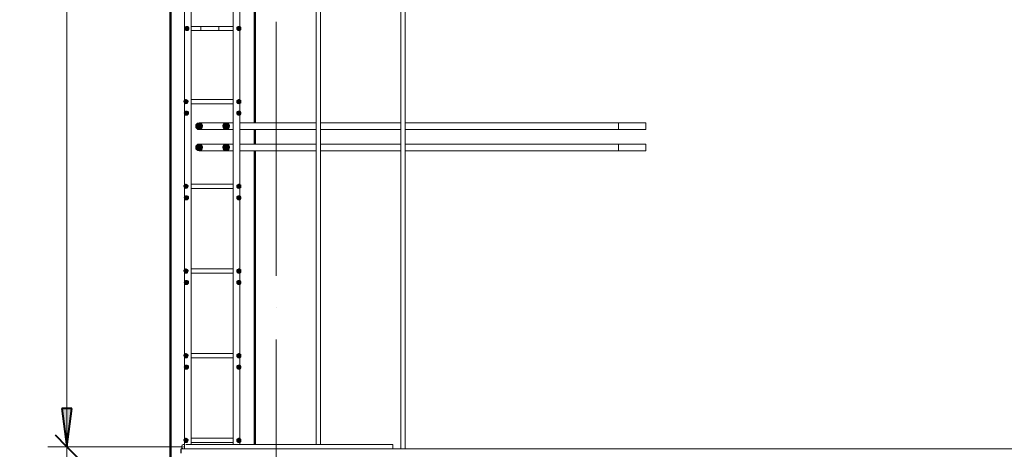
# Model space of a CAD drawing. Header units: millimetres. Extents: x -17509 to 45741, y 2835 to 27111.
# Tile 35 of 98: x 8515 to 10844, y 22159 to 23174. Entities that reach past the tile are written whole.
import ezdxf

# ---------------------------------------------------------------- set-up
doc = ezdxf.new("R2010")
doc.units = ezdxf.units.MM
doc.linetypes.add('ADSK_Линия сетки', pattern=[750, 600, -75, 0, -75])
for name, color, linetype, lineweight in [('A-____-____-DIMS', 211, 'Continuous', 9), ('A-____-____-DIMS-30', 211, 'Continuous', 9), ('A-WALL-____-MCUT', 113, 'Continuous', 50), ('S-GRID-____-OTLN', 1, 'Continuous', 9), ('S-RBAR-____-MCUT', 171, 'Continuous', 20), ('S-RBAR-____-OTLN', 171, 'Continuous', 100)]:
    doc.layers.add(name, color=color, linetype=linetype, lineweight=lineweight)
doc.styles.add('GOST Common_I_1', font='GOST Common Italic.ttf', dxfattribs={"width": 0.8, "height": 75})
doc.dimstyles.new('ADSK_Для_арматуры_Основной_2_5_мм_шаг_кол-во_Стрелки_точный', dxfattribs={"dimscale": 304.8, "dimtxt": 0.247469, "dimasz": 0.295276, "dimexe": 0.147638, "dimexo": 0.000484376, "dimgap": 0.03937, "dimtad": 1, "dimdec": 0, "dimlfac": 304.8, "dimdsep": 46, "dimtxsty": 'GOST Common_I_1', "dimsah": 1, "dimcen": 0.09, "dimdle": 0.147638, "dimazin": 0, "dimtfac": 1, "dimtdec": 4, "dimtix": 1, "dimtmove": 0, "dimatfit": 3, "dimfxl": 1, "dimtvp": 1, "dimtfill": 1, "dimtolj": 1, "dimtzin": 0, "dimarcsym": 2})
doc.dimstyles.new('ADSK_Округление_5мм__Узкий_', dxfattribs={"dimscale": 304.8, "dimtxt": 0.247469, "dimasz": 0.177165, "dimexe": 0.147638, "dimexo": 0.000322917, "dimgap": 0.03937, "dimtad": 1, "dimdec": 0, "dimlfac": 304.8, "dimrnd": 5, "dimdsep": 46, "dimtxsty": 'GOST Common_I_1', "dimblk1": 'OBLIQUE', "dimblk2": 'OBLIQUE', "dimsah": 1, "dimcen": 0.09, "dimdle": 0.147638, "dimazin": 0, "dimtfac": 1, "dimtdec": 4, "dimtix": 1, "dimtmove": 0, "dimatfit": 3, "dimfxl": 1, "dimtvp": 1, "dimtfill": 1, "dimtolj": 1, "dimtzin": 0, "dimlwd": 20, "dimlwe": 20, "dimarcsym": 2})
doc.dimstyles.new('ADSK_Округление_5мм__Узкий__1', dxfattribs={"dimscale": 304.8, "dimtxt": 0.247469, "dimasz": 0.177165, "dimexe": 0.147638, "dimexo": 0.000322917, "dimgap": 0.03937, "dimtad": 1, "dimdec": 0, "dimlfac": 304.8, "dimrnd": 5, "dimdsep": 46, "dimtxsty": 'GOST Common_I_1', "dimblk1": 'OBLIQUE', "dimblk2": 'OBLIQUE', "dimsah": 1, "dimcen": 0.09, "dimdle": 0.147638, "dimazin": 0, "dimtfac": 1, "dimtdec": 4, "dimtix": 1, "dimtmove": 1, "dimatfit": 3, "dimfxl": 1, "dimtvp": 1, "dimtfill": 1, "dimtolj": 1, "dimtzin": 0, "dimlwd": 20, "dimlwe": 20, "dimarcsym": 2})

# ---------------------------------------------------------------- blocks, each defined once
blk = doc.blocks.new('DIMBLOCK146-КЖ1_Р_ВЭ8_Армирование_10')
at = {"layer": 'A-____-____-DIMS-30', "lineweight": 40}
for p, q in [((8626.7, 24765), (8599.7, 24792)), ((8626.7, 24765), (8653.7, 24738)), ((8626.7, 22165), (8599.7, 22192)), ((8626.7, 22165), (8653.7, 22138))]:
    blk.add_line(p, q, dxfattribs=at)
at = {"layer": 'A-____-____-DIMS-30', "lineweight": 20}
for p, q in [((8626.7, 24765), (8581.7, 24765)), ((8626.7, 24765), (8626.7, 22165)), ((8626.7, 24765), (8902.9, 24765)), ((8626.7, 22165), (8581.7, 22165)), ((8626.7, 22165), (8902.9, 22165))]:
    blk.add_line(p, q, dxfattribs=at)
at = {"layer": 'A-____-____-DIMS-30', "color": 0, "lineweight": 20, "insert": (8516.7, 23380.6), "char_height": 75, "width": 202.507, "attachment_point": 1, "rotation": 90, "line_spacing_factor": 1.022761, "style": 'GOST Common_I_1', "bg_fill": 3, "box_fill_scale": 1.25, "bg_fill_color": 256, "bg_fill_true_color": 13158600, "bg_fill_transparency": 0}
blk.add_mtext('2600', dxfattribs=at)
blk = doc.blocks.new('_Oblique')
at = {"color": 0, "linetype": 'ByBlock', "lineweight": -2}
blk.add_line((-0.5, -0.5), (0.5, 0.5), dxfattribs=at)
blk = doc.blocks.new('DIMBLOCK147-КЖ1_Р_ВЭ8_Армирование_10')
at = {"layer": 'A-____-____-DIMS-30', "lineweight": 40}
for p, q in [((8626.7, 22165), (8599.7, 22192)), ((8626.7, 22165), (8653.7, 22138)), ((8626.7, 22100), (8599.7, 22127)), ((8626.7, 22100), (8653.7, 22073))]:
    blk.add_line(p, q, dxfattribs=at)
at = {"layer": 'A-____-____-DIMS-30', "lineweight": 20}
for p, q in [((8626.7, 22165), (8581.7, 22165)), ((8626.7, 22165), (8626.7, 22055)), ((8626.7, 22165), (8902.9, 22165)), ((8626.7, 22097.8), (8626.7, 22132.5)), ((8626.7, 22100), (8581.7, 22100)), ((8626.7, 22100), (8841.6, 22100)), ((8626.7, 21998.4), (8626.7, 22097.8))]:
    blk.add_line(p, q, dxfattribs=at)
at = {"layer": 'A-____-____-DIMS-30', "color": 0, "lineweight": 20, "insert": (8516.7, 21998.4), "char_height": 75, "width": 101.253, "attachment_point": 1, "rotation": 90, "line_spacing_factor": 1.022761, "style": 'GOST Common_I_1', "bg_fill": 3, "box_fill_scale": 1.25, "bg_fill_color": 256, "bg_fill_true_color": 13158600, "bg_fill_transparency": 0}
blk.add_mtext('65', dxfattribs=at)
blk = doc.blocks.new('DIMBLOCK184-КЖ1_Р_ВЭ8_Армирование_10')
at = {"layer": 'A-____-____-DIMS-30', "lineweight": 40}
for points in [[(8626.7, 24765), (8638.6, 24855), (8614.9, 24855)], [(8626.7, 24765), (8614.9, 24675), (8638.6, 24675)], [(8626.7, 22165), (8638.6, 22255), (8614.9, 22255)]]:
    blk.add_hatch(color=256, dxfattribs=at).paths.add_polyline_path(points)
for p, q in [((8638.6, 24855), (8614.9, 24855)), ((8614.9, 24855), (8626.7, 24765)), ((8626.7, 24765), (8638.6, 24855)), ((8626.7, 24765), (8614.9, 24675)), ((8638.6, 24675), (8626.7, 24765)), ((8614.9, 24675), (8638.6, 24675)), ((8638.6, 22255), (8614.9, 22255)), ((8614.9, 22255), (8626.7, 22165)), ((8626.7, 22165), (8638.6, 22255))]:
    blk.add_line(p, q, dxfattribs=at)
at = {"layer": 'A-____-____-DIMS-30'}
for p, q in [((8626.7, 24765), (8581.7, 24765)), ((8626.7, 24765), (8626.7, 22120)), ((8626.7, 24765), (8857.9, 24765)), ((8626.7, 22165), (8581.7, 22165)), ((8626.7, 22165), (8857.9, 22165))]:
    blk.add_line(p, q, dxfattribs=at)
at = {"layer": 'A-____-____-DIMS-30', "color": 0, "insert": (8516.7, 23238.7), "char_height": 75, "width": 543.086, "attachment_point": 1, "rotation": 90, "line_spacing_factor": 1.022761, "style": 'GOST Common_I_1', "bg_fill": 3, "box_fill_scale": 1.25, "bg_fill_color": 256, "bg_fill_true_color": 13158600, "bg_fill_transparency": 0}
blk.add_mtext('200x13=2600', dxfattribs=at)
blk = doc.blocks.new('_None')

msp = doc.modelspace()

# ---------------------------------------------------------------- hatches: boundary and pattern name
at = {"layer": 'S-RBAR-____-MCUT'}
h = msp.add_hatch(color=256, dxfattribs=at)
edge = h.paths.add_edge_path()
edge.add_arc((8910.6315, 23153.0006), 5, 0, 360)
for points in [[(8910.6315, 23148.0006), (8915.3868, 23151.4555), (8913.5705, 23157.0457), (8907.6926, 23157.0457), (8905.8762, 23151.4555), (8910.3156, 23148.2302)], [(9033.6315, 23148.0006), (9038.3868, 23151.4555), (9036.5705, 23157.0457), (9030.6926, 23157.0457), (9028.8762, 23151.4555)], [(8905.6926, 22975.9555), (8911.5705, 22975.9555), (8913.3868, 22981.5457), (8908.6315, 22985.0006), (8903.8762, 22981.5457)], [(9030.6926, 22975.9555), (9036.5705, 22975.9555), (9038.3868, 22981.5457), (9033.6315, 22985.0006), (9028.8762, 22981.5457)], [(8909.6315, 22948.0006), (8914.3868, 22951.4555), (8912.5705, 22957.0457), (8906.6926, 22957.0457), (8904.8762, 22951.4555)], [(9033.6315, 22948.0006), (9038.3868, 22951.4555), (9036.5705, 22957.0457), (9030.6926, 22957.0457), (9029.0796, 22951.3078)], [(8939.6315, 22914.0006), (8945.8862, 22917.0127), (8947.431, 22923.7808), (8943.1026, 22929.2084), (8936.1605, 22929.2084), (8931.8321, 22923.7808), (8933.3769, 22917.0127)], [(9003.6315, 22914.0006), (9009.8862, 22917.0127), (9011.431, 22923.7808), (9007.1026, 22929.2084), (9000.1605, 22929.2084), (8995.8321, 22923.7808), (8997.3769, 22917.0127)], [(8939.6315, 22864.0006), (8945.8862, 22867.0127), (8947.431, 22873.7808), (8943.1026, 22879.2084), (8936.1605, 22879.2084), (8931.8321, 22873.7808), (8933.3769, 22867.0127)], [(9003.6315, 22864.0006), (9009.8862, 22867.0127), (9011.431, 22873.7808), (9007.1026, 22879.2084), (9000.1605, 22879.2084), (8995.8321, 22873.7808), (8997.3769, 22867.0127)], [(8905.6926, 22775.9555), (8911.5705, 22775.9555), (8913.3868, 22781.5457), (8908.6315, 22785.0006), (8903.8762, 22781.5457)], [(9030.6926, 22775.9555), (9036.5705, 22775.9555), (9038.3868, 22781.5457), (9033.6315, 22785.0006), (9028.8762, 22781.5457)], [(8909.6315, 22748.0006), (8914.3868, 22751.4555), (8912.5705, 22757.0457), (8906.6926, 22757.0457), (8904.8762, 22751.4555)], [(9033.6315, 22748.0006), (9038.3868, 22751.4555), (9036.5705, 22757.0457), (9030.6926, 22757.0457), (9028.8762, 22751.4555)], [(8905.6926, 22575.9555), (8911.5705, 22575.9555), (8913.3868, 22581.5457), (8908.6315, 22585.0006), (8903.8762, 22581.5457)], [(9030.6926, 22575.9555), (9036.5705, 22575.9555), (9038.3868, 22581.5457), (9033.6315, 22585.0006), (9028.8762, 22581.5457)], [(8909.6315, 22548.0006), (8914.3868, 22551.4555), (8912.5705, 22557.0457), (8906.6926, 22557.0457), (8904.8762, 22551.4555)], [(9033.6315, 22548.0006), (9038.3868, 22551.4555), (9036.5705, 22557.0457), (9030.6926, 22557.0457), (9028.8762, 22551.4555)], [(8905.6926, 22375.9555), (8911.5705, 22375.9555), (8913.3868, 22381.5457), (8908.6315, 22385.0006), (8903.8762, 22381.5457)], [(9030.6926, 22375.9555), (9036.5705, 22375.9555), (9038.3868, 22381.5457), (9033.6315, 22385.0006), (9028.8762, 22381.5457)], [(8909.6315, 22348.0006), (8914.3868, 22351.4555), (8912.5705, 22357.0457), (8906.6926, 22357.0457), (8904.8762, 22351.4555)], [(9033.6315, 22348.0006), (9038.3868, 22351.4555), (9036.5705, 22357.0457), (9030.6926, 22357.0457), (9028.8762, 22351.4555)], [(8905.6926, 22175.9555), (8911.5705, 22175.9555), (8913.3868, 22181.5457), (8908.6315, 22185.0006), (8903.8762, 22181.5457)], [(9030.6926, 22175.9555), (9036.5705, 22175.9555), (9038.3868, 22181.5457), (9033.6315, 22185.0006), (9028.8762, 22181.5457)]]:
    msp.add_hatch(color=256, dxfattribs=at).paths.add_polyline_path(points)
h = msp.add_hatch(color=256, dxfattribs=at)
edge = h.paths.add_edge_path()
edge.add_arc((9033.6315, 23153.0006), 5, 0, 360)
h = msp.add_hatch(color=256, dxfattribs=at)
edge = h.paths.add_edge_path()
edge.add_arc((8908.6315, 22980.0006), 5, 0, 360)
h = msp.add_hatch(color=256, dxfattribs=at)
edge = h.paths.add_edge_path()
edge.add_arc((9033.6315, 22980.0006), 5, 0, 360)
h = msp.add_hatch(color=256, dxfattribs=at)
edge = h.paths.add_edge_path()
edge.add_arc((8909.6315, 22953.0006), 5, 0, 360)
h = msp.add_hatch(color=256, dxfattribs=at)
edge = h.paths.add_edge_path()
edge.add_arc((9033.6315, 22953.0006), 5, 0, 360)
h = msp.add_hatch(color=256, dxfattribs=at)
edge = h.paths.add_edge_path()
edge.add_arc((8939.6315, 22922.0006), 8, 0, 360)
h = msp.add_hatch(color=256, dxfattribs=at)
edge = h.paths.add_edge_path()
edge.add_arc((9003.6315, 22922.0006), 8, 0, 360)
h = msp.add_hatch(color=256, dxfattribs=at)
edge = h.paths.add_edge_path()
edge.add_arc((8939.6315, 22872.0006), 8, 0, 360)
h = msp.add_hatch(color=256, dxfattribs=at)
edge = h.paths.add_edge_path()
edge.add_arc((9003.6315, 22872.0006), 8, 0, 360)
h = msp.add_hatch(color=256, dxfattribs=at)
edge = h.paths.add_edge_path()
edge.add_arc((8908.6315, 22780.0006), 5, 0, 360)
h = msp.add_hatch(color=256, dxfattribs=at)
edge = h.paths.add_edge_path()
edge.add_arc((9033.6315, 22780.0006), 5, 0, 360)
h = msp.add_hatch(color=256, dxfattribs=at)
edge = h.paths.add_edge_path()
edge.add_arc((8909.6315, 22753.0006), 5, 0, 360)
h = msp.add_hatch(color=256, dxfattribs=at)
edge = h.paths.add_edge_path()
edge.add_arc((9033.6315, 22753.0006), 5, 0, 360)
h = msp.add_hatch(color=256, dxfattribs=at)
edge = h.paths.add_edge_path()
edge.add_arc((8908.6315, 22580.0006), 5, 0, 360)
h = msp.add_hatch(color=256, dxfattribs=at)
edge = h.paths.add_edge_path()
edge.add_arc((9033.6315, 22580.0006), 5, 0, 360)
h = msp.add_hatch(color=256, dxfattribs=at)
edge = h.paths.add_edge_path()
edge.add_arc((8909.6315, 22553.0006), 5, 0, 360)
h = msp.add_hatch(color=256, dxfattribs=at)
edge = h.paths.add_edge_path()
edge.add_arc((9033.6315, 22553.0006), 5, 0, 360)
h = msp.add_hatch(color=256, dxfattribs=at)
edge = h.paths.add_edge_path()
edge.add_arc((8908.6315, 22380.0006), 5, 0, 360)
h = msp.add_hatch(color=256, dxfattribs=at)
edge = h.paths.add_edge_path()
edge.add_arc((9033.6315, 22380.0006), 5, 0, 360)
h = msp.add_hatch(color=256, dxfattribs=at)
edge = h.paths.add_edge_path()
edge.add_arc((8909.6315, 22353.0006), 5, 0, 360)
h = msp.add_hatch(color=256, dxfattribs=at)
edge = h.paths.add_edge_path()
edge.add_arc((9033.6315, 22353.0006), 5, 0, 360)
h = msp.add_hatch(color=256, dxfattribs=at)
edge = h.paths.add_edge_path()
edge.add_arc((8908.6315, 22180.0006), 5, 0, 360)
h = msp.add_hatch(color=256, dxfattribs=at)
edge = h.paths.add_edge_path()
edge.add_arc((9033.6315, 22180.0006), 5, 0, 360)

# ---------------------------------------------------------------- linework, layer by layer
at = {"layer": 'A-WALL-____-MCUT'}
for p, q in [((8871.6315, 24900), (8871.6315, 22100)), ((9071.6315, 22930.0006), (9071.6315, 23502.0006)), ((9071.6315, 22880.0006), (9071.6315, 22914.0006)), ((9071.6315, 22170.0006), (9071.6315, 22864.0006))]:
    msp.add_line(p, q, dxfattribs=at)
at = {"layer": 'S-GRID-____-OTLN', "linetype": 'ADSK_Линия сетки'}
msp.add_line((9121.6315, 21068.1385), (9121.6315, 26807.2241), dxfattribs=at)
at = {"layer": 'S-RBAR-____-MCUT'}
for p, q in [((8907.6926, 23157.0457), (8905.8762, 23151.4555)), ((8905.8762, 23151.4555), (8910.3156, 23148.2302)), ((8913.5705, 23157.0457), (8907.6926, 23157.0457)), ((8910.3156, 23148.2302), (8910.6315, 23148.0006)), ((8910.6315, 23148.0006), (8915.3868, 23151.4555)), ((8915.3868, 23151.4555), (8913.5705, 23157.0457)), ((9030.6926, 23157.0457), (9028.8762, 23151.4555)), ((9028.8762, 23151.4555), (9033.6315, 23148.0006)), ((9036.5705, 23157.0457), (9030.6926, 23157.0457)), ((9033.6315, 23148.0006), (9038.3868, 23151.4555)), ((9038.3868, 23151.4555), (9036.5705, 23157.0457)), ((8908.6315, 22985.0006), (8903.8762, 22981.5457)), ((8903.8762, 22981.5457), (8905.6926, 22975.9555)), ((8913.3868, 22981.5457), (8908.6315, 22985.0006)), ((8911.5705, 22975.9555), (8913.3868, 22981.5457)), ((9033.6315, 22985.0006), (9028.8762, 22981.5457)), ((9028.8762, 22981.5457), (9030.6926, 22975.9555)), ((9038.3868, 22981.5457), (9033.6315, 22985.0006)), ((9036.5705, 22975.9555), (9038.3868, 22981.5457)), ((8906.6926, 22957.0457), (8904.8762, 22951.4555)), ((8905.6926, 22975.9555), (8911.5705, 22975.9555)), ((8912.5705, 22957.0457), (8906.6926, 22957.0457)), ((8914.3868, 22951.4555), (8912.5705, 22957.0457)), ((9030.6926, 22957.0457), (9029.0796, 22951.3078)), ((9030.6926, 22975.9555), (9036.5705, 22975.9555)), ((9036.5705, 22957.0457), (9030.6926, 22957.0457)), ((9038.3868, 22951.4555), (9036.5705, 22957.0457)), ((8904.8762, 22951.4555), (8909.6315, 22948.0006)), ((8909.6315, 22948.0006), (8914.3868, 22951.4555)), ((9029.0796, 22951.3078), (9033.6315, 22948.0006)), ((9033.6315, 22948.0006), (9038.3868, 22951.4555)), ((8936.1605, 22929.2084), (8931.8321, 22923.7808)), ((8931.8321, 22923.7808), (8933.3769, 22917.0127)), ((8933.3769, 22917.0127), (8939.6315, 22914.0006)), ((8943.1026, 22929.2084), (8936.1605, 22929.2084)), ((8939.6315, 22914.0006), (8945.8862, 22917.0127)), ((8947.431, 22923.7808), (8943.1026, 22929.2084)), ((8945.8862, 22917.0127), (8947.431, 22923.7808)), ((9000.1605, 22929.2084), (8995.8321, 22923.7808)), ((8995.8321, 22923.7808), (8997.3769, 22917.0127)), ((8997.3769, 22917.0127), (9003.6315, 22914.0006)), ((9007.1026, 22929.2084), (9000.1605, 22929.2084)), ((9003.6315, 22914.0006), (9009.8862, 22917.0127)), ((9011.431, 22923.7808), (9007.1026, 22929.2084)), ((9009.8862, 22917.0127), (9011.431, 22923.7808)), ((8936.1605, 22879.2084), (8931.8321, 22873.7808)), ((8931.8321, 22873.7808), (8933.3769, 22867.0127)), ((8933.3769, 22867.0127), (8939.6315, 22864.0006)), ((8943.1026, 22879.2084), (8936.1605, 22879.2084)), ((8939.6315, 22864.0006), (8945.8862, 22867.0127)), ((8947.431, 22873.7808), (8943.1026, 22879.2084)), ((8945.8862, 22867.0127), (8947.431, 22873.7808)), ((9000.1605, 22879.2084), (8995.8321, 22873.7808)), ((8995.8321, 22873.7808), (8997.3769, 22867.0127)), ((8997.3769, 22867.0127), (9003.6315, 22864.0006)), ((9007.1026, 22879.2084), (9000.1605, 22879.2084)), ((9003.6315, 22864.0006), (9009.8862, 22867.0127)), ((9011.431, 22873.7808), (9007.1026, 22879.2084)), ((9009.8862, 22867.0127), (9011.431, 22873.7808)), ((8908.6315, 22785.0006), (8903.8762, 22781.5457)), ((8903.8762, 22781.5457), (8905.6926, 22775.9555)), ((8905.6926, 22775.9555), (8911.5705, 22775.9555)), ((8913.3868, 22781.5457), (8908.6315, 22785.0006)), ((8911.5705, 22775.9555), (8913.3868, 22781.5457)), ((9033.6315, 22785.0006), (9028.8762, 22781.5457)), ((9028.8762, 22781.5457), (9030.6926, 22775.9555)), ((9030.6926, 22775.9555), (9036.5705, 22775.9555)), ((9038.3868, 22781.5457), (9033.6315, 22785.0006)), ((9036.5705, 22775.9555), (9038.3868, 22781.5457)), ((8906.6926, 22757.0457), (8904.8762, 22751.4555)), ((8904.8762, 22751.4555), (8909.6315, 22748.0006)), ((8912.5705, 22757.0457), (8906.6926, 22757.0457)), ((8909.6315, 22748.0006), (8914.3868, 22751.4555)), ((8914.3868, 22751.4555), (8912.5705, 22757.0457)), ((9030.6926, 22757.0457), (9028.8762, 22751.4555)), ((9028.8762, 22751.4555), (9033.6315, 22748.0006)), ((9036.5705, 22757.0457), (9030.6926, 22757.0457)), ((9033.6315, 22748.0006), (9038.3868, 22751.4555)), ((9038.3868, 22751.4555), (9036.5705, 22757.0457)), ((8908.6315, 22585.0006), (8903.8762, 22581.5457)), ((8913.3868, 22581.5457), (8908.6315, 22585.0006)), ((9033.6315, 22585.0006), (9028.8762, 22581.5457)), ((9038.3868, 22581.5457), (9033.6315, 22585.0006)), ((8903.8762, 22581.5457), (8905.6926, 22575.9555)), ((8905.6926, 22575.9555), (8911.5705, 22575.9555)), ((8911.5705, 22575.9555), (8913.3868, 22581.5457)), ((9028.8762, 22581.5457), (9030.6926, 22575.9555)), ((9030.6926, 22575.9555), (9036.5705, 22575.9555)), ((9036.5705, 22575.9555), (9038.3868, 22581.5457)), ((8906.6926, 22557.0457), (8904.8762, 22551.4555)), ((8904.8762, 22551.4555), (8909.6315, 22548.0006)), ((8912.5705, 22557.0457), (8906.6926, 22557.0457)), ((8909.6315, 22548.0006), (8914.3868, 22551.4555)), ((8914.3868, 22551.4555), (8912.5705, 22557.0457)), ((9030.6926, 22557.0457), (9028.8762, 22551.4555)), ((9028.8762, 22551.4555), (9033.6315, 22548.0006)), ((9036.5705, 22557.0457), (9030.6926, 22557.0457)), ((9033.6315, 22548.0006), (9038.3868, 22551.4555)), ((9038.3868, 22551.4555), (9036.5705, 22557.0457)), ((8908.6315, 22385.0006), (8903.8762, 22381.5457)), ((8903.8762, 22381.5457), (8905.6926, 22375.9555)), ((8905.6926, 22375.9555), (8911.5705, 22375.9555)), ((8913.3868, 22381.5457), (8908.6315, 22385.0006)), ((8911.5705, 22375.9555), (8913.3868, 22381.5457)), ((9033.6315, 22385.0006), (9028.8762, 22381.5457)), ((9028.8762, 22381.5457), (9030.6926, 22375.9555)), ((9030.6926, 22375.9555), (9036.5705, 22375.9555)), ((9038.3868, 22381.5457), (9033.6315, 22385.0006)), ((9036.5705, 22375.9555), (9038.3868, 22381.5457)), ((8906.6926, 22357.0457), (8904.8762, 22351.4555)), ((8904.8762, 22351.4555), (8909.6315, 22348.0006)), ((8912.5705, 22357.0457), (8906.6926, 22357.0457)), ((8909.6315, 22348.0006), (8914.3868, 22351.4555)), ((8914.3868, 22351.4555), (8912.5705, 22357.0457)), ((9030.6926, 22357.0457), (9028.8762, 22351.4555)), ((9028.8762, 22351.4555), (9033.6315, 22348.0006)), ((9036.5705, 22357.0457), (9030.6926, 22357.0457)), ((9033.6315, 22348.0006), (9038.3868, 22351.4555)), ((9038.3868, 22351.4555), (9036.5705, 22357.0457)), ((8908.6315, 22185.0006), (8903.8762, 22181.5457)), ((8903.8762, 22181.5457), (8905.6926, 22175.9555)), ((8905.6926, 22175.9555), (8911.5705, 22175.9555)), ((8913.3868, 22181.5457), (8908.6315, 22185.0006)), ((8911.5705, 22175.9555), (8913.3868, 22181.5457)), ((9033.6315, 22185.0006), (9028.8762, 22181.5457)), ((9028.8762, 22181.5457), (9030.6926, 22175.9555)), ((9030.6926, 22175.9555), (9036.5705, 22175.9555)), ((9038.3868, 22181.5457), (9033.6315, 22185.0006)), ((9036.5705, 22175.9555), (9038.3868, 22181.5457))]:
    msp.add_line(p, q, dxfattribs=at)
for centre, radius in [((8910.6315, 23153.0006), 5), ((9033.6315, 23153.0006), 5), ((8908.6315, 22980.0006), 5), ((9033.6315, 22980.0006), 5), ((8909.6315, 22953.0006), 5), ((9033.6315, 22953.0006), 5), ((8939.6315, 22922.0006), 8), ((9003.6315, 22922.0006), 8), ((8939.6315, 22872.0006), 8), ((9003.6315, 22872.0006), 8), ((8908.6315, 22780.0006), 5), ((9033.6315, 22780.0006), 5), ((8909.6315, 22753.0006), 5), ((9033.6315, 22753.0006), 5), ((8908.6315, 22580.0006), 5), ((9033.6315, 22580.0006), 5), ((8909.6315, 22553.0006), 5), ((9033.6315, 22553.0006), 5), ((8908.6315, 22380.0006), 5), ((9033.6315, 22380.0006), 5), ((8909.6315, 22353.0006), 5), ((9033.6315, 22353.0006), 5), ((8908.6315, 22180.0006), 5), ((9033.6315, 22180.0006), 5)]:
    msp.add_circle(centre, radius, dxfattribs=at)
at = {"layer": 'S-RBAR-____-OTLN', "lineweight": 20}
for p, q in [((8904.935, 22160.1721), (8904.935, 24750.1721)), ((8920.935, 22170.0006), (8920.935, 24750.1721)), ((9019.9055, 22170.0006), (9019.9055, 24750.1721)), ((9035.9055, 22170.0006), (9035.9055, 24750.1721)), ((9216.6315, 22170.0006), (9216.6315, 24750.1721)), ((9226.6315, 22170.0006), (9226.6315, 24750.1721)), ((9416.6315, 22160.1721), (9416.6315, 24750.1721)), ((9426.6315, 22160.1721), (9426.6315, 24750.1721)), ((8943.6821, 23158.0006), (8920.935, 23158.0006)), ((8943.6821, 23148.0006), (8920.935, 23148.0006)), ((8943.6821, 23158.0006), (8943.6821, 23148.0006)), ((8943.701, 23158.0006), (8961.8447, 23158.0006)), ((8943.701, 23148.0006), (8961.8447, 23148.0006)), ((8961.8447, 23158.0006), (8986.1085, 23158.0006)), ((8961.8447, 23148.0006), (8986.1085, 23148.0006)), ((8986.1085, 23158.0006), (9003.6315, 23158.0006)), ((8986.1085, 23148.0006), (8986.1085, 23158.0006)), ((8986.1085, 23148.0006), (9003.6315, 23148.0006)), ((9003.6315, 23158.0006), (9020.0039, 23158.0006)), ((9003.6315, 23148.0006), (9020.0039, 23148.0006)), ((8938.6315, 22985.0006), (8920.7826, 22985.0006)), ((9003.6315, 22985.0006), (8938.6315, 22985.0006)), ((9020.0039, 22985.0006), (9003.6315, 22985.0006)), ((8938.6315, 22975.0006), (8920.7826, 22975.0006)), ((9003.6315, 22975.0006), (8938.6315, 22975.0006)), ((9020.0039, 22975.0006), (9003.6315, 22975.0006)), ((8939.6315, 22930.0006), (8987.6315, 22930.0006)), ((8939.6315, 22914.0006), (8987.6315, 22914.0006)), ((8987.6315, 22930.0006), (9003.6315, 22930.0006)), ((8987.6315, 22914.0006), (9003.6315, 22914.0006)), ((9003.6315, 22930.0006), (9019.6383, 22930.0006)), ((9003.6315, 22914.0006), (9019.6383, 22914.0006)), ((9035.7962, 22930.0006), (9051.6315, 22930.0006)), ((9035.7962, 22914.0006), (9051.6315, 22914.0006)), ((9051.6315, 22930.0006), (9216.6315, 22930.0006)), ((9051.6315, 22930.0006), (9216.6315, 22930.0006)), ((9051.6315, 22914.0006), (9216.6315, 22914.0006)), ((9051.6315, 22914.0006), (9216.6315, 22914.0006)), ((9226.6315, 22930.0006), (9416.6315, 22930.0006)), ((9226.6315, 22930.0006), (9416.6315, 22930.0006)), ((9226.6315, 22914.0006), (9416.6315, 22914.0006)), ((9226.6315, 22914.0006), (9416.6315, 22914.0006)), ((9426.6315, 22930.0006), (9995.6315, 22930.0006)), ((9426.6315, 22930.0006), (9931.6315, 22930.0006)), ((9426.6315, 22914.0006), (9995.6315, 22914.0006)), ((9426.6315, 22914.0006), (9931.6315, 22914.0006)), ((9931.6315, 22914.0006), (9931.6315, 22930.0006)), ((9995.6315, 22914.0006), (9995.6315, 22930.0006)), ((8939.6315, 22880.0006), (8987.6315, 22880.0006)), ((8939.6315, 22864.0006), (8987.6315, 22864.0006)), ((8987.6315, 22880.0006), (9003.6315, 22880.0006)), ((8987.6315, 22864.0006), (9003.6315, 22864.0006)), ((9003.6315, 22880.0006), (9019.6383, 22880.0006)), ((9003.6315, 22864.0006), (9019.6383, 22864.0006)), ((9035.7962, 22880.0006), (9051.6315, 22880.0006)), ((9035.7962, 22864.0006), (9051.6315, 22864.0006)), ((9051.6315, 22880.0006), (9216.6315, 22880.0006)), ((9051.6315, 22880.0006), (9216.6315, 22880.0006)), ((9051.6315, 22864.0006), (9216.6315, 22864.0006)), ((9051.6315, 22864.0006), (9216.6315, 22864.0006)), ((9226.6315, 22880.0006), (9416.6315, 22880.0006)), ((9226.6315, 22880.0006), (9416.6315, 22880.0006)), ((9226.6315, 22864.0006), (9416.6315, 22864.0006)), ((9226.6315, 22864.0006), (9416.6315, 22864.0006)), ((9426.6315, 22880.0006), (9995.6315, 22880.0006)), ((9426.6315, 22880.0006), (9931.6315, 22880.0006)), ((9426.6315, 22864.0006), (9995.6315, 22864.0006)), ((9426.6315, 22864.0006), (9931.6315, 22864.0006)), ((9931.6315, 22864.0006), (9931.6315, 22880.0006)), ((9995.6315, 22864.0006), (9995.6315, 22880.0006)), ((8938.6315, 22785.0006), (8920.7826, 22785.0006)), ((8938.6315, 22775.0006), (8920.7826, 22775.0006)), ((9003.6315, 22785.0006), (8938.6315, 22785.0006)), ((9003.6315, 22775.0006), (8938.6315, 22775.0006)), ((9020.0039, 22785.0006), (9003.6315, 22785.0006)), ((9020.0039, 22775.0006), (9003.6315, 22775.0006)), ((8938.6315, 22585.0006), (8920.7826, 22585.0006)), ((9003.6315, 22585.0006), (8938.6315, 22585.0006)), ((9020.0039, 22585.0006), (9003.6315, 22585.0006)), ((8938.6315, 22575.0006), (8920.7826, 22575.0006)), ((9003.6315, 22575.0006), (8938.6315, 22575.0006)), ((9020.0039, 22575.0006), (9003.6315, 22575.0006)), ((8938.6315, 22385.0006), (8920.7826, 22385.0006)), ((8938.6315, 22375.0006), (8920.7826, 22375.0006)), ((9003.6315, 22385.0006), (8938.6315, 22385.0006)), ((9003.6315, 22375.0006), (8938.6315, 22375.0006)), ((9020.0039, 22385.0006), (9003.6315, 22385.0006)), ((9020.0039, 22375.0006), (9003.6315, 22375.0006)), ((8902.8815, 22170.0006), (8904.7197, 22170.0006)), ((8907.9001, 22170.0006), (8932.8815, 22170.0006)), ((8938.6315, 22185.0006), (8920.7826, 22185.0006)), ((8938.6315, 22175.0006), (8920.7826, 22175.0006)), ((9397.8815, 22170.0006), (8932.8815, 22170.0006)), ((9003.6315, 22185.0006), (8938.6315, 22185.0006)), ((9003.6315, 22175.0006), (8938.6315, 22175.0006)), ((9020.0039, 22185.0006), (9003.6315, 22185.0006)), ((9020.0039, 22175.0006), (9003.6315, 22175.0006)), ((9397.8815, 22170.0006), (9397.8815, 22160.0006)), ((8896.7252, 22160.1721), (8896.7252, 22150.1721)), ((8924.7564, 22160.1721), (8896.8745, 22160.1721)), ((8896.8745, 22160.1721), (8896.8745, 22150.1721)), ((8924.7396, 22160.0006), (8932.8815, 22160.0006)), ((9397.8815, 22160.0006), (8932.8815, 22160.0006)), ((15994.9553, 22160.1721), (9397.8815, 22160.1721))]:
    msp.add_line(p, q, dxfattribs=at)
for centre, radius, start, end in [((9033.6315, 23153.0006), 5, 300, 60), ((8908.6315, 22980.0006), 5, 138.0396744, 221.9603256), ((9033.6315, 22980.0006), 5, 300, 60), ((8939.6315, 22922.0006), 8, 90, 270), ((9003.6315, 22922.0006), 8, 90, 270), ((8939.6315, 22872.0006), 8, 90, 270), ((9003.6315, 22872.0006), 8, 90, 270), ((8908.6315, 22780.0006), 5, 138.0396744, 221.9603256), ((9033.6315, 22780.0006), 5, 300, 60), ((8908.6315, 22580.0006), 5, 138.0396744, 221.9603256), ((9033.6315, 22580.0006), 5, 300, 60), ((8908.6315, 22380.0006), 5, 138.0396744, 221.9603256), ((9033.6315, 22380.0006), 5, 300, 60), ((8902.8815, 22165.0006), 5, 90, 254.9639039), ((8902.8815, 22165.0006), 5, 120, 150), ((8902.8815, 22165.0006), 5, 90, 105), ((8908.6315, 22180.0006), 5, 138.0396744, 221.9603256), ((9033.6315, 22180.0006), 5, 300, 60), ((8902.8815, 22165.0006), 5, 210, 240)]:
    msp.add_arc(centre, radius, start, end, dxfattribs=at)

# ---------------------------------------------------------------- next in the draw order: dimensions: what is measured, and where the dimension line sits
at = {"layer": 'A-____-____-DIMS', "lineweight": 20}
dim = msp.add_linear_dim(base=(8626.7412, 22165.0006), p1=(8932.8815, 24765.0006), p2=(8932.8815, 22165.0006), angle=90, dimstyle='ADSK_Округление_5мм__Узкий_', override={"dimpost": '<>', "dimfxl": 2600}, dxfattribs=at)
dim.commit()
dim.dimension.update_dxf_attribs({"geometry": 'DIMBLOCK146-КЖ1_Р_ВЭ8_Армирование_10', "text_midpoint": (8576.7583, 23465.0006)})

# ---------------------------------------------------------------- next in the draw order: dimensions: what is measured, and where the dimension line sits
dim = msp.add_linear_dim(base=(8626.7412, 22100), p1=(8932.8815, 22165.0006), p2=(8871.6315, 22100), angle=90, dimstyle='ADSK_Округление_5мм__Узкий__1', override={"dimpost": '<>', "dimfxl": 89.312021}, dxfattribs=at)
dim.commit()
dim.dimension.update_dxf_attribs({"geometry": 'DIMBLOCK147-КЖ1_Р_ВЭ8_Армирование_10', "text_midpoint": (8566.7291, 22049.0378), "dimtype": 160, "text_rotation": 90})

# ---------------------------------------------------------------- next in the draw order: dimensions: what is measured, and where the dimension line sits
at = {"layer": 'A-____-____-DIMS'}
dim = msp.add_linear_dim(base=(8626.7412, 22165.0006), p1=(8902.8815, 24765.0006), p2=(8902.8815, 22165.0006), angle=90, text='200x13=2600', dimstyle='ADSK_Для_арматуры_Основной_2_5_мм_шаг_кол-во_Стрелки_точный', override={"dimpost": '<>', "dimblk1": 'None', "dimblk2": 'None', "dimsah": 1, "dimfxl": 2600}, dxfattribs=at)
dim.commit()
dim.dimension.update_dxf_attribs({"geometry": 'DIMBLOCK184-КЖ1_Р_ВЭ8_Армирование_10', "text_midpoint": (8577.2412, 23465.0006)})

doc.saveas('drawing.dxf')
